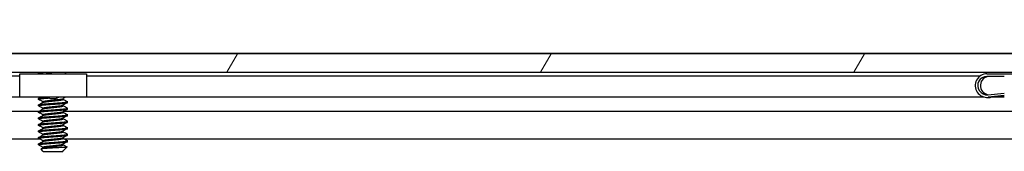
# Model space of a CAD drawing. Header units: millimetres. Extents: x 80 to 2248, y 80 to 1719.
# Tile 33 of 67: x 653 to 749, y 1581 to 1594. Entities that reach past the tile are written whole.
import ezdxf

# ---------------------------------------------------------------- set-up
doc = ezdxf.new("R2010")
doc.units = ezdxf.units.MM
doc.header["$LTSCALE"] = 8.333333
for name, color, linetype, lineweight in [('Dimension (ANSI)', 7, 'Continuous', 25), ('Hatch (ANSI)', 7, 'Continuous', 18), ('Visible (ANSI)', 7, 'Continuous', 25)]:
    doc.layers.add(name, color=color, linetype=linetype, lineweight=lineweight)
doc.styles.add('Note Text (ANSI)', font='tahoma.ttf')
doc.dimstyles.new('Default - mm (ANSI)', dxfattribs={"dimscale": 8.333333, "dimtxt": 1.75, "dimasz": 1.5, "dimexe": 2, "dimexo": 1, "dimgap": 0.8, "dimtad": 0, "dimtih": 1, "dimtoh": 1, "dimrnd": 1e-08, "dimzin": 0, "dimdsep": 46, "dimtxsty": 'Note Text (ANSI)', "dimblk": 'Filled-2', "dimcen": 0.09, "dimdle": 10, "dimclrd": 256, "dimclre": 256, "dimclrt": 256, "dimadec": 1, "dimazin": 0, "dimtfac": 1.741714, "dimtofl": 0, "dimtmove": 0, "dimatfit": 3, "dimldrblk": 'Filled-1', "dimfxl": 1, "dimtolj": 1, "dimtzin": 0, "dimlwd": -1, "dimlwe": -1, "dimarcsym": 0})

# ---------------------------------------------------------------- blocks, each defined once
blk = doc.blocks.new('Filled-2')
at = {"color": 0}
for p, q in [((0, 0), (-1, 0.1667)), ((-1, 0.1667), (-1, -0.1667)), ((-1, 0), (0, 0)), ((-1, -0.1667), (0, 0))]:
    blk.add_line(p, q, dxfattribs=at)
at = {"color": 0, "flags": 128}
blk.add_lwpolyline([(-1, -0.1667), (0, 0), (-1, 0.1667), (-1, -0.1667)], dxfattribs=at)
at = {"color": 0}
blk.add_solid([(-1, -0.1667), (0, 0), (-1, 0.1667), (-1, -0.1667)], dxfattribs=at)
blk = doc.blocks.new('*D14')
at = {"layer": 'Defpoints', "color": 0, "transparency": 16777216}
for p in [(761.887, 1629.446), (346.587, 1582.113), (761.887, 1582.113)]:
    blk.add_point(p, dxfattribs=at)
at = {"layer": 'Dimension (ANSI)', "transparency": 16777216}
for p, q in [((346.587, 1590.447), (346.587, 1646.112)), ((761.887, 1590.447), (761.887, 1646.112)), ((359.087, 1629.446), (494.673, 1629.446)), ((749.387, 1629.446), (613.801, 1629.446))]:
    blk.add_line(p, q, dxfattribs=at)
at = {"layer": 'Dimension (ANSI)', "transparency": 16777216, "xscale": 12.5, "yscale": 12.5, "zscale": 12.5, "rotation": 180}
blk.add_blockref('Filled-2', (346.587, 1629.446), dxfattribs=at)
at = {"layer": 'Dimension (ANSI)', "transparency": 16777216, "xscale": 12.5, "yscale": 12.5, "zscale": 12.5}
blk.add_blockref('Filled-2', (761.887, 1629.446), dxfattribs=at)
at = {"layer": 'Dimension (ANSI)', "transparency": 16777216, "char_height": 14.58333, "attachment_point": 5, "style": 'Note Text (ANSI)'}
for s, insert in [('\\A1; 415.30 mm', (554.237, 1643.708)), ('\\A1;[16.350 in]', (554.237, 1613.24))]:
    blk.add_mtext(s, dxfattribs=dict(at, insert=insert))
blk = doc.blocks.new('Filled-1')
at = {"color": 0}
for p, q in [((0, 0), (-1, 0.3333)), ((-1, 0.3333), (-1, -0.3333)), ((-1, 0), (0, 0)), ((-1, -0.3333), (0, 0))]:
    blk.add_line(p, q, dxfattribs=at)
at = {"color": 0, "flags": 128}
blk.add_lwpolyline([(-1, -0.3333), (0, 0), (-1, 0.3333), (-1, -0.3333)], dxfattribs=at)
at = {"color": 0}
blk.add_solid([(-1, -0.3333), (0, 0), (-1, 0.3333), (-1, -0.3333)], dxfattribs=at)

msp = doc.modelspace()

# ---------------------------------------------------------------- hatches: boundary and pattern name
at = {"layer": 'Hatch (ANSI)'}
h = msp.add_hatch(dxfattribs=at)
h.set_pattern_fill('ANSI31', color=256, scale=211.666667, angle=15, style=0)
h.set_pattern_definition([(60, (0, 0), (-22.9136, 13.22917), [])])
h.paths.add_polyline_path([(350.5162, 1590.4226), (350.5162, 1588.6192), (757.9576, 1588.6192), (757.9576, 1590.4226)])

# ---------------------------------------------------------------- linework, layer by layer
at = {"layer": 'Visible (ANSI)'}
for p, q in [((761.8869, 1590.4357), (346.5869, 1590.4357)), ((757.9576, 1590.4226), (350.5162, 1590.4226)), ((350.5162, 1588.6192), (757.9576, 1588.6192)), ((654.4221, 1588.6067), (453.9452, 1588.6067)), ((652.5869, 1588.2257), (455.8869, 1588.2257)), ((652.5869, 1588.4757), (659.0869, 1588.4757)), ((652.5869, 1586.1757), (652.5869, 1588.4757)), ((654.4145, 1588.5176), (654.4145, 1588.5969)), ((654.4253, 1588.6086), (654.4442, 1588.6192)), ((657.0142, 1588.4757), (657.1577, 1588.6192)), ((750.2436, 1588.6067), (657.1452, 1588.6067)), ((659.0869, 1588.4757), (659.0869, 1586.1757)), ((746.1643, 1588.2257), (659.0869, 1588.2257)), ((746.8629, 1588.4626), (756.2057, 1588.4626)), ((748.5519, 1588.2126), (746.8629, 1588.2126)), ((746.959, 1586.4177), (748.5519, 1586.589)), ((748.5519, 1586.3376), (746.9857, 1586.1692)), ((747.241, 1586.1692), (748.5519, 1586.3102)), ((652.5869, 1586.1937), (455.8869, 1586.1937)), ((659.0869, 1586.1757), (652.5869, 1586.1757)), ((654.4145, 1585.9776), (654.4145, 1586.0569)), ((654.4145, 1585.3426), (654.4145, 1585.4219)), ((654.8441, 1585.6683), (654.8441, 1585.7394)), ((656.8297, 1585.9776), (656.8297, 1586.0487)), ((656.8297, 1585.3426), (656.8297, 1585.4137)), ((657.2593, 1585.6601), (657.2593, 1585.7394)), ((746.5975, 1586.1937), (659.0869, 1586.1937)), ((746.8629, 1586.1626), (747.1182, 1586.1626)), ((748.5519, 1586.1937), (747.4689, 1586.1937)), ((654.4152, 1584.7898), (453.6494, 1584.7898)), ((654.4145, 1584.7076), (654.4145, 1584.7869)), ((654.8441, 1585.0333), (654.8441, 1585.1044)), ((654.8441, 1584.3983), (654.8441, 1584.4694)), ((656.8297, 1584.7076), (656.8297, 1584.7787)), ((750.2367, 1584.7898), (656.8494, 1584.7898)), ((657.2593, 1585.0251), (657.2593, 1585.1044)), ((657.2593, 1584.3901), (657.2593, 1584.4694)), ((654.4145, 1584.0726), (654.4145, 1584.1519)), ((654.4145, 1583.4376), (654.4145, 1583.5169)), ((654.8441, 1583.7633), (654.8441, 1583.8344)), ((656.8297, 1584.0726), (656.8297, 1584.1437)), ((656.8297, 1583.4376), (656.8297, 1583.5087)), ((657.2593, 1583.7551), (657.2593, 1583.8344)), ((654.4145, 1582.8026), (654.4145, 1582.8819)), ((654.8441, 1583.1283), (654.8441, 1583.1994)), ((654.8441, 1582.4933), (654.8441, 1582.5644)), ((656.8297, 1582.8026), (656.8297, 1582.8737)), ((657.2593, 1583.1201), (657.2593, 1583.1994)), ((657.2593, 1582.4851), (657.2593, 1582.5644)), ((654.5555, 1582.0831), (453.7947, 1582.0831)), ((654.4145, 1582.1676), (654.4145, 1582.2469)), ((654.4145, 1581.5326), (654.4145, 1581.6119)), ((654.8441, 1581.8583), (654.8441, 1581.9294)), ((656.8297, 1582.1676), (656.8297, 1582.2387)), ((656.8297, 1581.5326), (656.8297, 1581.6037)), ((750.377, 1582.0831), (656.9947, 1582.0831)), ((657.2593, 1581.8501), (657.2593, 1581.9294)), ((654.8908, 1580.8976), (654.6699, 1581.1185)), ((654.8441, 1581.2233), (654.8441, 1581.2944)), ((654.8908, 1580.8976), (656.7831, 1580.8976)), ((656.7757, 1580.9442), (656.8297, 1580.9442)), ((656.7831, 1580.8976), (656.8297, 1580.9442)), ((656.8508, 1580.9806), (656.8139, 1580.9598)), ((656.8297, 1580.9442), (656.8297, 1580.9687)), ((656.9031, 1581.0176), (657.2083, 1581.3228))]:
    msp.add_line(p, q, dxfattribs=at)
for centre, major_axis, ratio, start_param, end_param in [((746.8629, 1587.3126), (0, -1.15), 0.9992284, 3.1415927, 6.3902464), ((746.8629, 1587.3126), (0, 0.9), 0.9992284, 0, 3.2486537), ((747.1182, 1587.3126), (0, -0.9), 0.9992284, 3.1415927, 6.1433132), ((655.8369, 1586.079), (-0.343, 0), 0.1068566, 0.4127074, 2.7288852), ((747.1182, 1587.3126), (0, -1.15), 0.9992284, 0, 0.107061)]:
    msp.add_ellipse(centre, major_axis=major_axis, ratio=ratio, start_param=start_param, end_param=end_param, dxfattribs=at)
for points, weights in [([(654.4145, 1588.5176), (654.4145, 1588.5677), (655.0703, 1588.6192)], [1, 0.872099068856, 0.988403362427]), ([(654.4145, 1588.5969), (654.4145, 1588.6075), (654.4518, 1588.6192)], [1, 0.970058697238, 0.953500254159]), ([(654.4253, 1588.5059), (654.4145, 1588.5119), (654.4145, 1588.5176)], [0.971473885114, 0.983771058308, 1]), ([(654.4253, 1585.9659), (654.4145, 1585.9719), (654.4145, 1585.9776)], [0.971473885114, 0.983771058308, 1]), ([(654.4253, 1585.3309), (654.4145, 1585.3369), (654.4145, 1585.3426)], [0.971473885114, 0.983771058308, 1]), ([(657.2593, 1585.7394), (657.2593, 1585.7451), (657.2486, 1585.7511)], [1, 0.983771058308, 0.971473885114]), ([(654.4253, 1584.6959), (654.4145, 1584.7019), (654.4145, 1584.7076)], [0.971473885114, 0.983771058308, 1]), ([(657.2593, 1585.1044), (657.2593, 1585.1101), (657.2486, 1585.1161)], [1, 0.983771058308, 0.971473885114]), ([(657.2593, 1584.4694), (657.2593, 1584.4751), (657.2486, 1584.4811)], [1, 0.983771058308, 0.971473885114]), ([(654.4253, 1584.0609), (654.4145, 1584.0669), (654.4145, 1584.0726)], [0.971473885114, 0.983771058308, 1]), ([(654.4253, 1583.4259), (654.4145, 1583.4319), (654.4145, 1583.4376)], [0.971473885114, 0.983771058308, 1]), ([(657.2593, 1583.8344), (657.2593, 1583.8401), (657.2486, 1583.8461)], [1, 0.983771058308, 0.971473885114]), ([(654.4253, 1582.7909), (654.4145, 1582.7969), (654.4145, 1582.8026)], [0.971473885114, 0.983771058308, 1]), ([(657.2593, 1583.1994), (657.2593, 1583.2051), (657.2486, 1583.2111)], [1, 0.983771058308, 0.971473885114]), ([(657.2593, 1582.5644), (657.2593, 1582.5701), (657.2486, 1582.5761)], [1, 0.983771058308, 0.971473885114]), ([(654.4253, 1582.1559), (654.4145, 1582.1619), (654.4145, 1582.1676)], [0.971473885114, 0.983771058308, 1]), ([(654.4253, 1581.5209), (654.4145, 1581.5269), (654.4145, 1581.5326)], [0.971473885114, 0.983771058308, 1]), ([(657.2593, 1581.9294), (657.2593, 1581.9351), (657.2486, 1581.9411)], [1, 0.983771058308, 0.971473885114]), ([(656.7757, 1580.9442), (656.8004, 1580.9522), (656.8139, 1580.9598)], [0.941670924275, 0.948650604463, 0.961256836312])]:
    msp.add_rational_spline(points, weights, degree=2, dxfattribs=at)
for points in [[(654.4794, 1588.4757), (654.4614, 1588.4858), (654.4433, 1588.4958), (654.4253, 1588.5059)], [(654.4253, 1586.0686), (654.4891, 1586.1042), (654.553, 1586.1399), (654.6168, 1586.1757)], [(654.8441, 1585.7312), (654.7047, 1585.8097), (654.565, 1585.8879), (654.4253, 1585.9659)], [(654.4253, 1585.4336), (654.5703, 1585.5146), (654.7153, 1585.5957), (654.86, 1585.6772)], [(657.0559, 1586.1757), (656.9752, 1586.1305), (656.8945, 1586.0852), (656.8139, 1586.0398)], [(657.2486, 1585.6484), (657.1036, 1585.5674), (656.9586, 1585.4863), (656.8139, 1585.4048)], [(656.8297, 1585.9858), (656.9692, 1585.9073), (657.1089, 1585.8291), (657.2486, 1585.7511)], [(656.8297, 1585.3508), (656.9692, 1585.2723), (657.1089, 1585.1941), (657.2486, 1585.1161)], [(654.8441, 1585.0962), (654.7047, 1585.1747), (654.565, 1585.2529), (654.4253, 1585.3309)], [(654.4253, 1584.7986), (654.5703, 1584.8796), (654.7153, 1584.9607), (654.86, 1585.0422)], [(654.8441, 1584.4612), (654.7047, 1584.5397), (654.565, 1584.6179), (654.4253, 1584.6959)], [(654.4253, 1584.1636), (654.5703, 1584.2446), (654.7153, 1584.3257), (654.86, 1584.4072)], [(657.2486, 1585.0134), (657.1036, 1584.9324), (656.9586, 1584.8513), (656.8139, 1584.7698)], [(656.8297, 1584.7158), (656.9692, 1584.6373), (657.1089, 1584.5591), (657.2486, 1584.4811)], [(654.8441, 1583.8262), (654.7047, 1583.9047), (654.565, 1583.9829), (654.4253, 1584.0609)], [(654.4253, 1583.5286), (654.5703, 1583.6096), (654.7153, 1583.6907), (654.86, 1583.7722)], [(654.8441, 1583.1912), (654.7047, 1583.2697), (654.565, 1583.3479), (654.4253, 1583.4259)], [(657.2486, 1584.3784), (657.1036, 1584.2974), (656.9586, 1584.2163), (656.8139, 1584.1348)], [(657.2486, 1583.7434), (657.1036, 1583.6624), (656.9586, 1583.5813), (656.8139, 1583.4998)], [(656.8297, 1584.0808), (656.9692, 1584.0023), (657.1089, 1583.9241), (657.2486, 1583.8461)], [(656.8297, 1583.4458), (656.9692, 1583.3673), (657.1089, 1583.2891), (657.2486, 1583.2111)], [(654.4253, 1582.8936), (654.5703, 1582.9746), (654.7153, 1583.0557), (654.86, 1583.1372)], [(654.8441, 1582.5562), (654.7047, 1582.6347), (654.565, 1582.7129), (654.4253, 1582.7909)], [(654.4253, 1582.2586), (654.5703, 1582.3396), (654.7153, 1582.4207), (654.86, 1582.5022)], [(657.2486, 1583.1084), (657.1036, 1583.0274), (656.9586, 1582.9463), (656.8139, 1582.8648)], [(657.2486, 1582.4734), (657.1036, 1582.3924), (656.9586, 1582.3113), (656.8139, 1582.2298)], [(656.8297, 1582.8108), (656.9692, 1582.7323), (657.1089, 1582.6541), (657.2486, 1582.5761)], [(654.8441, 1581.9212), (654.7047, 1581.9997), (654.565, 1582.0779), (654.4253, 1582.1559)], [(654.4253, 1581.6236), (654.5703, 1581.7046), (654.7153, 1581.7857), (654.86, 1581.8672)], [(654.8441, 1581.2862), (654.7047, 1581.3647), (654.565, 1581.4429), (654.4253, 1581.5209)], [(657.2486, 1581.8384), (657.1036, 1581.7574), (656.9586, 1581.6763), (656.8139, 1581.5948)], [(656.8297, 1582.1758), (656.9692, 1582.0973), (657.1089, 1582.0191), (657.2486, 1581.9411)], [(656.8297, 1581.5408), (656.9547, 1581.4705), (657.0797, 1581.4004), (657.2049, 1581.3305)], [(654.6739, 1581.1277), (654.736, 1581.1625), (654.798, 1581.1973), (654.86, 1581.2322)], [(656.7757, 1580.9442), (656.8379, 1580.9709), (656.881, 1580.9955), (656.9031, 1581.0176)], [(657.2049, 1581.3305), (657.2096, 1581.3278), (657.2108, 1581.3252), (657.2083, 1581.3228)]]:
    msp.add_open_spline(points, degree=3, dxfattribs=at)
for points, knots in [([(655.1254, 1588.4757), (655.2362, 1588.5059), (655.3596, 1588.5293), (655.5715, 1588.572), (655.6968, 1588.5958), (655.8265, 1588.6192)], [-0.074217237, -0.074217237, -0.074217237, -0.074217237, -0.041316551, -0.041316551, -0.001073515, -0.001073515, -0.001073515, -0.001073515]), ([(655.5227, 1586.0643), (655.4796, 1586.0749), (655.4348, 1586.0903), (655.3556, 1586.1286), (655.3198, 1586.1505), (655.2868, 1586.1757)], [0, 0, 0, 0, 0.014245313, 0.014245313, 0.026722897, 0.026722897, 0.026722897, 0.026722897]), ([(656.387, 1586.1757), (656.3681, 1586.1613), (656.3485, 1586.148), (656.3008, 1586.1196), (656.272, 1586.1055), (656.2124, 1586.0814), (656.1814, 1586.0717), (656.1511, 1586.0643)], [0.012495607, 0.012495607, 0.012495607, 0.012495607, 0.0195994, 0.0195994, 0.029259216, 0.029259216, 0.039250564, 0.039250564, 0.039250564, 0.039250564]), ([(657.2083, 1581.3228), (657.2015, 1581.3159), (657.1696, 1581.3099), (657.0972, 1581.299), (657.0434, 1581.293), (656.882, 1581.2785), (656.763, 1581.27), (656.557, 1581.2581), (656.4831, 1581.2544), (656.252, 1581.2426), (656.0864, 1581.2339), (655.7531, 1581.2162), (655.5887, 1581.2072), (655.3144, 1581.192), (655.1657, 1581.1844), (654.9205, 1581.1663), (654.8346, 1581.1579), (654.7359, 1581.1443), (654.708, 1581.1391), (654.6677, 1581.1274), (654.6662, 1581.1222), (654.6699, 1581.1185)], [-0.3275077, -0.3275077, -0.3275077, -0.3275077, -0.298679, -0.298679, -0.26513723, -0.26513723, -0.21824944, -0.21824944, -0.19498337, -0.19498337, -0.1484776, -0.1484776, -0.10250817, -0.10250817, -0.06653819, -0.06653819, -0.03897493, -0.03897493, -0.02198565, -0.02198565, -0.000001, -0.000001, -0.000001, -0.000001])]:
    msp.add_open_spline(points, degree=3, knots=knots, dxfattribs=at)
for points, weights, knots in [([(654.4145, 1586.0569), (654.4145, 1586.1099), (655.1257, 1586.1628), (655.2043, 1586.1686), (655.2879, 1586.1748)], [1, 0.866025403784, 1, 0.983204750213, 0.970620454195], [0.5625, 0.5625, 0.5625, 0.572916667, 0.572916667, 0.574222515, 0.574222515, 0.574222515]), ([(654.4145, 1585.9776), (654.4145, 1586.0305), (655.1257, 1586.0834), (655.2593, 1586.0933), (655.4063, 1586.1043)], [1, 0.866025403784, 1, 0.971764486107, 0.955430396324], [0.5, 0.5, 0.5, 0.510416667, 0.510416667, 0.512612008, 0.512612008, 0.512612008]), ([(654.4145, 1585.4219), (654.4145, 1585.4749), (655.1257, 1585.5278), (655.8369, 1585.5807), (656.5481, 1585.6336), (657.2593, 1585.6865), (657.2593, 1585.7394)], [1, 0.866025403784, 1, 0.866025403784, 1, 0.866025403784, 1], [0.5, 0.5, 0.5, 0.510416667, 0.510416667, 0.520833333, 0.520833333, 0.53125, 0.53125, 0.53125]), ([(654.4145, 1585.3426), (654.4145, 1585.3955), (655.1257, 1585.4484), (655.8369, 1585.5013), (656.5481, 1585.5542), (657.2593, 1585.6072), (657.2593, 1585.6601)], [1, 0.866025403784, 1, 0.866025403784, 1, 0.866025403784, 1], [0.4375, 0.4375, 0.4375, 0.447916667, 0.447916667, 0.458333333, 0.458333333, 0.46875, 0.46875, 0.46875]), ([(654.8441, 1585.7394), (654.8441, 1585.7924), (655.3405, 1585.8453), (655.5709, 1585.8698), (655.8369, 1585.8982)], [1, 0.866025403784, 1, 0.933012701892, 0.933012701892], [0.5, 0.5, 0.5, 0.510416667, 0.510416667, 0.515625, 0.515625, 0.515625]), ([(654.86, 1585.6772), (654.942, 1585.7234), (655.3405, 1585.7659), (655.5709, 1585.7905), (655.8369, 1585.8188)], [0.961256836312, 0.889515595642, 1, 0.933012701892, 0.933012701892], [0.501826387, 0.501826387, 0.501826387, 0.510416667, 0.510416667, 0.515625, 0.515625, 0.515625]), ([(655.8369, 1585.8982), (656.103, 1585.9266), (656.3333, 1585.9511), (656.7319, 1585.9936), (656.8139, 1586.0398)], [0.933012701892, 0.933012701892, 1, 0.889515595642, 0.961256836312], [0.515625, 0.515625, 0.515625, 0.520833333, 0.520833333, 0.529423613, 0.529423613, 0.529423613]), ([(655.8369, 1585.8188), (656.103, 1585.8472), (656.3333, 1585.8717), (656.8297, 1585.9247), (656.8297, 1585.9776)], [0.933012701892, 0.933012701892, 1, 0.866025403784, 1], [0.515625, 0.515625, 0.515625, 0.520833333, 0.520833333, 0.53125, 0.53125, 0.53125]), ([(655.8369, 1585.2632), (656.103, 1585.2916), (656.3333, 1585.3161), (656.7319, 1585.3586), (656.8139, 1585.4048)], [0.933012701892, 0.933012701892, 1, 0.889515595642, 0.961256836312], [0.453125, 0.453125, 0.453125, 0.458333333, 0.458333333, 0.466923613, 0.466923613, 0.466923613]), ([(655.8369, 1585.1838), (656.103, 1585.2122), (656.3333, 1585.2367), (656.8297, 1585.2897), (656.8297, 1585.3426)], [0.933012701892, 0.933012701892, 1, 0.866025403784, 1], [0.453125, 0.453125, 0.453125, 0.458333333, 0.458333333, 0.46875, 0.46875, 0.46875]), ([(654.4145, 1584.7869), (654.4145, 1584.8399), (655.1257, 1584.8928), (655.8369, 1584.9457), (656.5481, 1584.9986), (657.2593, 1585.0515), (657.2593, 1585.1044)], [1, 0.866025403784, 1, 0.866025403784, 1, 0.866025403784, 1], [0.4375, 0.4375, 0.4375, 0.447916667, 0.447916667, 0.458333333, 0.458333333, 0.46875, 0.46875, 0.46875]), ([(654.4145, 1584.7076), (654.4145, 1584.7605), (655.1257, 1584.8134), (655.8369, 1584.8663), (656.5481, 1584.9192), (657.2593, 1584.9722), (657.2593, 1585.0251)], [1, 0.866025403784, 1, 0.866025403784, 1, 0.866025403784, 1], [0.375, 0.375, 0.375, 0.385416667, 0.385416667, 0.395833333, 0.395833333, 0.40625, 0.40625, 0.40625]), ([(654.4145, 1584.1519), (654.4145, 1584.2049), (655.1257, 1584.2578), (655.8369, 1584.3107), (656.5481, 1584.3636), (657.2593, 1584.4165), (657.2593, 1584.4694)], [1, 0.866025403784, 1, 0.866025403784, 1, 0.866025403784, 1], [0.375, 0.375, 0.375, 0.385416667, 0.385416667, 0.395833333, 0.395833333, 0.40625, 0.40625, 0.40625]), ([(654.4145, 1584.0726), (654.4145, 1584.1255), (655.1257, 1584.1784), (655.8369, 1584.2313), (656.5481, 1584.2842), (657.2593, 1584.3372), (657.2593, 1584.3901)], [1, 0.866025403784, 1, 0.866025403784, 1, 0.866025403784, 1], [0.3125, 0.3125, 0.3125, 0.322916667, 0.322916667, 0.333333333, 0.333333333, 0.34375, 0.34375, 0.34375]), ([(654.8441, 1585.1044), (654.8441, 1585.1574), (655.3405, 1585.2103), (655.5709, 1585.2348), (655.8369, 1585.2632)], [1, 0.866025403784, 1, 0.933012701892, 0.933012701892], [0.4375, 0.4375, 0.4375, 0.447916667, 0.447916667, 0.453125, 0.453125, 0.453125]), ([(654.8441, 1584.4694), (654.8441, 1584.5224), (655.3405, 1584.5753), (655.5709, 1584.5998), (655.8369, 1584.6282)], [1, 0.866025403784, 1, 0.933012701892, 0.933012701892], [0.375, 0.375, 0.375, 0.385416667, 0.385416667, 0.390625, 0.390625, 0.390625]), ([(654.86, 1585.0422), (654.942, 1585.0884), (655.3405, 1585.1309), (655.5709, 1585.1555), (655.8369, 1585.1838)], [0.961256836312, 0.889515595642, 1, 0.933012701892, 0.933012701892], [0.439326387, 0.439326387, 0.439326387, 0.447916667, 0.447916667, 0.453125, 0.453125, 0.453125]), ([(654.86, 1584.4072), (654.942, 1584.4534), (655.3405, 1584.4959), (655.5709, 1584.5205), (655.8369, 1584.5488)], [0.961256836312, 0.889515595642, 1, 0.933012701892, 0.933012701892], [0.376826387, 0.376826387, 0.376826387, 0.385416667, 0.385416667, 0.390625, 0.390625, 0.390625]), ([(655.8369, 1584.6282), (656.103, 1584.6566), (656.3333, 1584.6811), (656.7319, 1584.7236), (656.8139, 1584.7698)], [0.933012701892, 0.933012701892, 1, 0.889515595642, 0.961256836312], [0.390625, 0.390625, 0.390625, 0.395833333, 0.395833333, 0.404423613, 0.404423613, 0.404423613]), ([(655.8369, 1584.5488), (656.103, 1584.5772), (656.3333, 1584.6017), (656.8297, 1584.6547), (656.8297, 1584.7076)], [0.933012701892, 0.933012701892, 1, 0.866025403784, 1], [0.390625, 0.390625, 0.390625, 0.395833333, 0.395833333, 0.40625, 0.40625, 0.40625]), ([(654.4145, 1583.5169), (654.4145, 1583.5699), (655.1257, 1583.6228), (655.8369, 1583.6757), (656.5481, 1583.7286), (657.2593, 1583.7815), (657.2593, 1583.8344)], [1, 0.866025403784, 1, 0.866025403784, 1, 0.866025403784, 1], [0.3125, 0.3125, 0.3125, 0.322916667, 0.322916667, 0.333333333, 0.333333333, 0.34375, 0.34375, 0.34375]), ([(654.4145, 1583.4376), (654.4145, 1583.4905), (655.1257, 1583.5434), (655.8369, 1583.5963), (656.5481, 1583.6492), (657.2593, 1583.7022), (657.2593, 1583.7551)], [1, 0.866025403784, 1, 0.866025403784, 1, 0.866025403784, 1], [0.25, 0.25, 0.25, 0.260416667, 0.260416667, 0.270833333, 0.270833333, 0.28125, 0.28125, 0.28125]), ([(654.8441, 1583.8344), (654.8441, 1583.8874), (655.3405, 1583.9403), (655.5709, 1583.9648), (655.8369, 1583.9932)], [1, 0.866025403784, 1, 0.933012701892, 0.933012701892], [0.3125, 0.3125, 0.3125, 0.322916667, 0.322916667, 0.328125, 0.328125, 0.328125]), ([(654.86, 1583.7722), (654.942, 1583.8184), (655.3405, 1583.8609), (655.5709, 1583.8855), (655.8369, 1583.9138)], [0.961256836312, 0.889515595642, 1, 0.933012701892, 0.933012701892], [0.314326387, 0.314326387, 0.314326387, 0.322916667, 0.322916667, 0.328125, 0.328125, 0.328125]), ([(655.8369, 1583.9932), (656.103, 1584.0216), (656.3333, 1584.0461), (656.7319, 1584.0886), (656.8139, 1584.1348)], [0.933012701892, 0.933012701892, 1, 0.889515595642, 0.961256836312], [0.328125, 0.328125, 0.328125, 0.333333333, 0.333333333, 0.341923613, 0.341923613, 0.341923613]), ([(655.8369, 1583.9138), (656.103, 1583.9422), (656.3333, 1583.9667), (656.8297, 1584.0197), (656.8297, 1584.0726)], [0.933012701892, 0.933012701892, 1, 0.866025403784, 1], [0.328125, 0.328125, 0.328125, 0.333333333, 0.333333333, 0.34375, 0.34375, 0.34375]), ([(655.8369, 1583.3582), (656.103, 1583.3866), (656.3333, 1583.4111), (656.7319, 1583.4536), (656.8139, 1583.4998)], [0.933012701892, 0.933012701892, 1, 0.889515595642, 0.961256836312], [0.265625, 0.265625, 0.265625, 0.270833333, 0.270833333, 0.279423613, 0.279423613, 0.279423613]), ([(655.8369, 1583.2788), (656.103, 1583.3072), (656.3333, 1583.3317), (656.8297, 1583.3847), (656.8297, 1583.4376)], [0.933012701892, 0.933012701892, 1, 0.866025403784, 1], [0.265625, 0.265625, 0.265625, 0.270833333, 0.270833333, 0.28125, 0.28125, 0.28125]), ([(654.4145, 1582.8819), (654.4145, 1582.9349), (655.1257, 1582.9878), (655.8369, 1583.0407), (656.5481, 1583.0936), (657.2593, 1583.1465), (657.2593, 1583.1994)], [1, 0.866025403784, 1, 0.866025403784, 1, 0.866025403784, 1], [0.25, 0.25, 0.25, 0.260416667, 0.260416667, 0.270833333, 0.270833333, 0.28125, 0.28125, 0.28125]), ([(654.4145, 1582.8026), (654.4145, 1582.8555), (655.1257, 1582.9084), (655.8369, 1582.9613), (656.5481, 1583.0142), (657.2593, 1583.0672), (657.2593, 1583.1201)], [1, 0.866025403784, 1, 0.866025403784, 1, 0.866025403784, 1], [0.1875, 0.1875, 0.1875, 0.197916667, 0.197916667, 0.208333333, 0.208333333, 0.21875, 0.21875, 0.21875]), ([(654.4145, 1582.2469), (654.4145, 1582.2999), (655.1257, 1582.3528), (655.8369, 1582.4057), (656.5481, 1582.4586), (657.2593, 1582.5115), (657.2593, 1582.5644)], [1, 0.866025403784, 1, 0.866025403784, 1, 0.866025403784, 1], [0.1875, 0.1875, 0.1875, 0.197916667, 0.197916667, 0.208333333, 0.208333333, 0.21875, 0.21875, 0.21875]), ([(654.4145, 1582.1676), (654.4145, 1582.2205), (655.1257, 1582.2734), (655.8369, 1582.3263), (656.5481, 1582.3792), (657.2593, 1582.4322), (657.2593, 1582.4851)], [1, 0.866025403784, 1, 0.866025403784, 1, 0.866025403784, 1], [0.125, 0.125, 0.125, 0.135416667, 0.135416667, 0.145833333, 0.145833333, 0.15625, 0.15625, 0.15625]), ([(654.8441, 1583.1994), (654.8441, 1583.2524), (655.3405, 1583.3053), (655.5709, 1583.3298), (655.8369, 1583.3582)], [1, 0.866025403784, 1, 0.933012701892, 0.933012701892], [0.25, 0.25, 0.25, 0.260416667, 0.260416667, 0.265625, 0.265625, 0.265625]), ([(654.8441, 1582.5644), (654.8441, 1582.6174), (655.3405, 1582.6703), (655.5709, 1582.6948), (655.8369, 1582.7232)], [1, 0.866025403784, 1, 0.933012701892, 0.933012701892], [0.1875, 0.1875, 0.1875, 0.197916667, 0.197916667, 0.203125, 0.203125, 0.203125]), ([(654.86, 1583.1372), (654.942, 1583.1834), (655.3405, 1583.2259), (655.5709, 1583.2505), (655.8369, 1583.2788)], [0.961256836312, 0.889515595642, 1, 0.933012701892, 0.933012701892], [0.251826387, 0.251826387, 0.251826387, 0.260416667, 0.260416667, 0.265625, 0.265625, 0.265625]), ([(654.86, 1582.5022), (654.942, 1582.5484), (655.3405, 1582.5909), (655.5709, 1582.6155), (655.8369, 1582.6438)], [0.961256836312, 0.889515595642, 1, 0.933012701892, 0.933012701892], [0.189326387, 0.189326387, 0.189326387, 0.197916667, 0.197916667, 0.203125, 0.203125, 0.203125]), ([(655.8369, 1582.7232), (656.103, 1582.7516), (656.3333, 1582.7761), (656.7319, 1582.8186), (656.8139, 1582.8648)], [0.933012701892, 0.933012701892, 1, 0.889515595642, 0.961256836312], [0.203125, 0.203125, 0.203125, 0.208333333, 0.208333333, 0.216923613, 0.216923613, 0.216923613]), ([(655.8369, 1582.6438), (656.103, 1582.6722), (656.3333, 1582.6967), (656.8297, 1582.7497), (656.8297, 1582.8026)], [0.933012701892, 0.933012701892, 1, 0.866025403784, 1], [0.203125, 0.203125, 0.203125, 0.208333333, 0.208333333, 0.21875, 0.21875, 0.21875]), ([(654.4145, 1581.6119), (654.4145, 1581.6649), (655.1257, 1581.7178), (655.8369, 1581.7707), (656.5481, 1581.8236), (657.2593, 1581.8765), (657.2593, 1581.9294)], [1, 0.866025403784, 1, 0.866025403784, 1, 0.866025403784, 1], [0.125, 0.125, 0.125, 0.135416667, 0.135416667, 0.145833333, 0.145833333, 0.15625, 0.15625, 0.15625]), ([(654.4145, 1581.5326), (654.4145, 1581.5855), (655.1257, 1581.6384), (655.8369, 1581.6913), (656.5481, 1581.7442), (657.2593, 1581.7972), (657.2593, 1581.8501)], [1, 0.866025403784, 1, 0.866025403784, 1, 0.866025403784, 1], [0.0625, 0.0625, 0.0625, 0.072916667, 0.072916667, 0.083333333, 0.083333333, 0.09375, 0.09375, 0.09375]), ([(654.8441, 1581.9294), (654.8441, 1581.9824), (655.3405, 1582.0353), (655.5709, 1582.0598), (655.8369, 1582.0882)], [1, 0.866025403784, 1, 0.933012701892, 0.933012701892], [0.125, 0.125, 0.125, 0.135416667, 0.135416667, 0.140625, 0.140625, 0.140625]), ([(654.86, 1581.8672), (654.942, 1581.9134), (655.3405, 1581.9559), (655.5709, 1581.9805), (655.8369, 1582.0088)], [0.961256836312, 0.889515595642, 1, 0.933012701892, 0.933012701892], [0.126826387, 0.126826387, 0.126826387, 0.135416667, 0.135416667, 0.140625, 0.140625, 0.140625]), ([(655.8369, 1582.0882), (656.103, 1582.1166), (656.3333, 1582.1411), (656.7319, 1582.1836), (656.8139, 1582.2298)], [0.933012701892, 0.933012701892, 1, 0.889515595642, 0.961256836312], [0.140625, 0.140625, 0.140625, 0.145833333, 0.145833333, 0.154423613, 0.154423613, 0.154423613]), ([(655.8369, 1582.0088), (656.103, 1582.0372), (656.3333, 1582.0617), (656.8297, 1582.1147), (656.8297, 1582.1676)], [0.933012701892, 0.933012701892, 1, 0.866025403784, 1], [0.140625, 0.140625, 0.140625, 0.145833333, 0.145833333, 0.15625, 0.15625, 0.15625]), ([(655.8369, 1581.4532), (656.103, 1581.4816), (656.3333, 1581.5061), (656.7319, 1581.5486), (656.8139, 1581.5948)], [0.933012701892, 0.933012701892, 1, 0.889515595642, 0.961256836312], [0.078125, 0.078125, 0.078125, 0.083333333, 0.083333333, 0.091923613, 0.091923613, 0.091923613]), ([(655.8369, 1581.3738), (656.103, 1581.4022), (656.3333, 1581.4267), (656.8297, 1581.4797), (656.8297, 1581.5326)], [0.933012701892, 0.933012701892, 1, 0.866025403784, 1], [0.078125, 0.078125, 0.078125, 0.083333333, 0.083333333, 0.09375, 0.09375, 0.09375]), ([(654.8441, 1581.2944), (654.8441, 1581.3474), (655.3405, 1581.4003), (655.5709, 1581.4248), (655.8369, 1581.4532)], [1, 0.866025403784, 1, 0.933012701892, 0.933012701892], [0.0625, 0.0625, 0.0625, 0.072916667, 0.072916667, 0.078125, 0.078125, 0.078125]), ([(654.86, 1581.2322), (654.942, 1581.2784), (655.3405, 1581.3209), (655.5709, 1581.3455), (655.8369, 1581.3738)], [0.961256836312, 0.889515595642, 1, 0.933012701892, 0.933012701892], [0.064326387, 0.064326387, 0.064326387, 0.072916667, 0.072916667, 0.078125, 0.078125, 0.078125])]:
    msp.add_rational_spline(points, weights, degree=2, knots=knots, dxfattribs=at)

# ---------------------------------------------------------------- dimensions: what is measured, and where the dimension line sits
at = {"layer": 'Dimension (ANSI)'}
dim = msp.add_linear_dim(base=(761.8869, 1629.4456), p1=(346.5869, 1582.1132), p2=(761.8869, 1582.1132), text=' <> mm\\X[16.350 in]', dimstyle='Default - mm (ANSI)', override={"dimgap": 0.8, "dimtih": 0, "dimtoh": 0, "dimdec": 2, "dimpost": '', "dimtol": 0, "dimlim": 0, "dimtp": 0, "dimtm": 0, "dimtdec": 2, "dimatfit": 1}, dxfattribs=at)
dim.commit()
dim.dimension.update_dxf_attribs({"geometry": '*D14', "text_midpoint": (554.2369, 1629.4456), "dimtype": 160})

doc.saveas('drawing.dxf')
